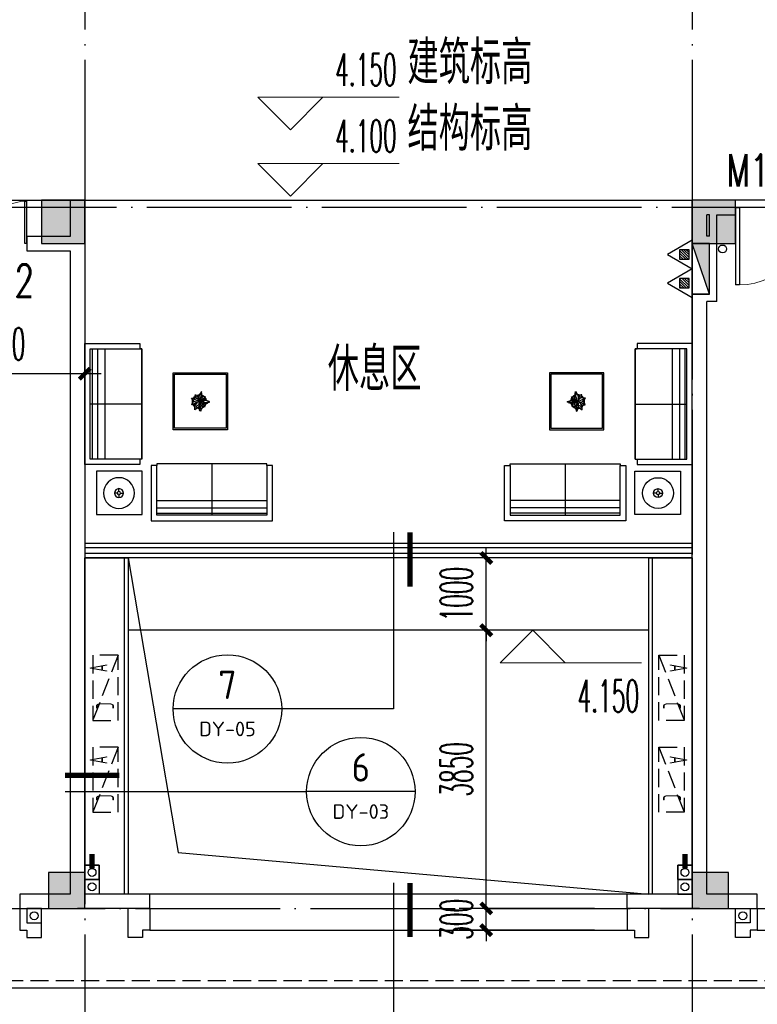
# Model space of a CAD drawing. Extents: x 1779708 to 7299578, y -1121471 to 88434.
# Tile 162 of 256: x 4481917 to 4492117, y -1062168 to -1048546. Entities that reach past the tile are written whole.
import ezdxf
from ezdxf.enums import TextEntityAlignment as Align

# ---------------------------------------------------------------- set-up
doc = ezdxf.new("R2010")
doc.units = 0
doc.header["$LTSCALE"] = 1000
doc.header["$MEASUREMENT"] = 0
doc.linetypes.add('DASH', pattern=[0.35, 0.25, -0.1])
doc.linetypes.add('DOTE', pattern=[2.42, 2, -0.2, 0.02, -0.2])
doc.layers.get('0').update_dxf_attribs({"linetype": 'CONTINUOUS'})
doc.layers.get('Defpoints').update_dxf_attribs({"linetype": 'CONTINUOUS'})
for name, color, linetype in [('11111111111111111111111111111', 50, 'DASH'), ('DIM_IDEN', 3, 'CONTINUOUS'), ('DIM_污水', 3, 'CONTINUOUS'), ('DOTE', 1, 'DOTE'), ('EQUIP_灭火器', 7, 'CONTINUOUS'), ('FUR', 9, 'CONTINUOUS'), ('P_PS_DIM', 1, 'CONTINUOUS'), ('PIPE-雨水', 4, 'CONTINUOUS'), ('PUB_DIM', 3, 'CONTINUOUS'), ('PUB_TEXT', 7, 'CONTINUOUS'), ('SPACE', 7, 'CONTINUOUS'), ('WALL', 255, 'CONTINUOUS'), ('WINDOW', 2, 'CONTINUOUS'), ('WINDOW_TEXT', 7, 'CONTINUOUS'), ('修改', 6, 'CONTINUOUS'), ('墙柱', 2, 'CONTINUOUS'), ('室外构件', 4, 'CONTINUOUS'), ('栏杆', 6, 'CONTINUOUS'), ('看线', 3, 'CONTINUOUS'), ('空调机位表示', 70, 'CONTINUOUS'), ('道路', 33, 'CONTINUOUS')]:
    doc.layers.add(name, color=color, linetype=linetype)
doc.layers.add('DIM_ELEV', color=3, linetype='CONTINUOUS', lineweight=13)
doc.styles.add('_TCH_DIM', font='SIMPLEX.shx', dxfattribs={"width": 0.7, "bigfont": 'GBCBIG.shx'})
doc.styles.add('_TCH_DIM_T3', font='SIMPLEX.shx', dxfattribs={"width": 0.494118, "bigfont": 'GBCBIG.shx'})
doc.styles.add('_TCH_SPACE', font='SIMPLEX', dxfattribs={"height": 5, "bigfont": 'GBCBIG'})
doc.styles.add('_TCH_WINDOW', font='SIMPLEX', dxfattribs={"height": 3.5, "bigfont": 'GBCBIG'})
doc.styles.get("Standard").update_dxf_attribs({"font": 'GBENOR', "bigfont": 'GBCBIG'})
doc.dimstyles.new('_TCH_ARCH&&150', dxfattribs={"dimtxt": 446.25, "dimasz": 150, "dimexe": 375, "dimexo": 450, "dimgap": 189.375, "dimtad": 1, "dimdec": 0, "dimzin": 0, "dimdsep": 46, "dimtxsty": '_TCH_DIM_T3', "dimblk": 'ARCHTICK', "dimcen": 0.09, "dimdle": 225, "dimclrt": 7, "dimazin": 2, "dimtfac": 1, "dimtdec": 0, "dimtix": 1, "dimtmove": 2, "dimatfit": 3, "dimfxl": 250, "dimtolj": 1, "dimtzin": 0, "dimarcsym": 0})

# ---------------------------------------------------------------- blocks, each defined once
blk = doc.blocks.new('A$C159220C3')
at = {"layer": 'DOTE'}
for p, q in [((42800, 149200), (42800, 7200)), ((51200, 149200), (51200, 7200)), ((86800, 18900), (7200, 18900)), ((7200, 9200), (86800, 9200))]:
    blk.add_line(p, q, dxfattribs=at)
blk = doc.blocks.new('A$C46E9187A')
at = {"layer": '空调机位表示', "linetype": 'DASH'}
blk.add_lwpolyline([(0, 0), (0, 350), (900, 350), (900, 0)], close=True, dxfattribs=at)
blk.add_lwpolyline([(0, 0), (900, 350)], dxfattribs=at)
at = {"layer": '空调机位表示', "width": 0.6}
for s, p in [('A', (118, 145)), ('C', (651, 55))]:
    blk.add_text(s, height=250, dxfattribs=at).set_placement(p)
blk = doc.blocks.new('a1')
at = {"layer": '11111111111111111111111111111'}
for p, q in [((59122, 49136), (59122, 48936)), ((59322, 49136), (59122, 49136)), ((59322, 48936), (59322, 49136)), ((59122, 48936), (59322, 48936))]:
    blk.add_line(p, q, dxfattribs=at)
blk = doc.blocks.new('$TwtSys$00000545')
h = blk.add_hatch()
h.set_pattern_fill('ANSI31', color=256, scale=200, angle=180, style=0)
h.set_pattern_definition([(225, (199409.273, 63921.482), (17.6776695, -17.6776695), [])])
h.paths.add_polyline_path([(65, 174), (-65, 174), (-65, 44), (65, 44)])
for p, q in [((0, 344), (-198, 0)), ((198, 0), (0, 344)), ((-198, 0), (198, 0))]:
    blk.add_line(p, q)
blk.add_lwpolyline([(65, 174), (-65, 174), (-65, 44), (65, 44)], close=True)
blk = doc.blocks.new('$plan$00002595')
at = {"layer": 'FUR'}
for p, q in [((2519, 1538), (995, 1538)), ((995, 1538), (995, 852)), ((995, 1512), (2519, 1512)), ((1757, 826), (1757, 1538)), ((2519, 852), (2519, 1538)), ((995, 1436), (2519, 1436)), ((450, 1232), (412, 1232)), ((473, 1255), (473, 1293)), ((496, 1232), (534, 1232)), ((995, 1334), (2519, 1334)), ((473, 1210), (473, 1171)), ((76, 762), (76, -762)), ((762, 762), (76, 762)), ((102, -762), (102, 762)), ((178, -762), (178, 762)), ((279, -762), (279, 762)), ((1955, 335), (1240, 335)), ((1240, 335), (1240, -413)), ((1955, -413), (1955, 335)), ((787, 0), (76, 0)), ((1495, 11), (1480, 9)), ((1480, 9), (1486, -6)), ((1491, 4), (1517, -7)), ((1508, 13), (1495, 11)), ((1523, 13), (1508, 13)), ((1535, 69), (1523, 82)), ((1523, 82), (1523, 66)), ((1523, 66), (1524, 28)), ((1541, 3), (1523, 13)), ((1524, 28), (1536, 7)), ((1557, 53), (1535, 69)), ((1540, 40), (1535, 55)), ((1536, 7), (1549, -8)), ((1542, 34), (1540, 40)), ((1550, 27), (1542, 34)), ((1563, 22), (1550, 27)), ((1568, 42), (1557, 53)), ((1575, 9), (1563, 22)), ((1581, 28), (1568, 42)), ((1579, -11), (1575, 9)), ((1580, 43), (1578, 34)), ((1582, 63), (1580, 43)), ((1587, 10), (1581, 28)), ((1585, 81), (1582, 63)), ((1593, 94), (1585, 81)), ((1597, 18), (1587, 2)), ((1591, -21), (1587, 10)), ((1590, -13), (1600, 3)), ((1604, 98), (1593, 94)), ((1596, 74), (1600, 51)), ((1602, 38), (1597, 18)), ((1600, 51), (1602, 38)), ((1600, 3), (1612, 21)), ((1605, 95), (1604, 98)), ((1607, 79), (1605, 95)), ((1610, 69), (1607, 79)), ((1619, 59), (1610, 69)), ((1612, 21), (1633, 30)), ((1615, 22), (1620, 32)), ((1623, 48), (1619, 59)), ((1620, 32), (1623, 48)), ((1630, 5), (1633, 14)), ((1630, -8), (1630, 5)), ((1633, 30), (1650, 33)), ((1646, 6), (1642, -14)), ((1653, 24), (1646, 6)), ((1650, 33), (1666, 36)), ((1666, 36), (1653, 24)), ((1491, -64), (1478, -80)), ((1478, -80), (1501, -79)), ((1486, -6), (1489, -14)), ((1489, -14), (1503, -31)), ((1504, -48), (1491, -64)), ((1516, -61), (1495, -75)), ((1501, -79), (1519, -84)), ((1503, -31), (1513, -34)), ((1514, -35), (1504, -48)), ((1527, -30), (1514, -35)), ((1532, -57), (1516, -61)), ((1517, -7), (1528, -11)), ((1519, -84), (1539, -81)), ((1544, -26), (1527, -30)), ((1528, -11), (1558, -26)), ((1531, -105), (1528, -129)), ((1528, -129), (1537, -126)), ((1540, -87), (1531, -105)), ((1551, -48), (1532, -57)), ((1537, -126), (1552, -123)), ((1539, -81), (1557, -75)), ((1548, -79), (1540, -87)), ((1563, -27), (1544, -26)), ((1558, -98), (1544, -105)), ((1549, -8), (1559, -24)), ((1566, -44), (1551, -48)), ((1552, -123), (1562, -110)), ((1557, -75), (1565, -64)), ((1566, -88), (1558, -98)), ((1559, -24), (1580, -35)), ((1562, -110), (1576, -97)), ((1565, -64), (1576, -55)), ((1581, -33), (1566, -44)), ((1574, -75), (1566, -88)), ((1576, -70), (1579, -50)), ((1576, -55), (1578, -51)), ((1576, -96), (1576, -70)), ((1580, -116), (1576, -96)), ((1587, -32), (1579, -11)), ((1579, -50), (1585, -30)), ((1580, -35), (1587, -32)), ((1589, -139), (1580, -116)), ((1585, -30), (1605, -48)), ((1585, -32), (1596, -66)), ((1587, -34), (1591, -21)), ((1589, -32), (1598, -21)), ((1589, -35), (1589, -32)), ((1605, -33), (1589, -35)), ((1591, -35), (1618, -36)), ((1596, -66), (1607, -95)), ((1598, -21), (1612, -13)), ((1619, -50), (1602, -46)), ((1616, -27), (1605, -33)), ((1605, -48), (1622, -77)), ((1608, -113), (1605, -135)), ((1605, -135), (1608, -145)), ((1607, -95), (1608, -113)), ((1630, -64), (1611, -59)), ((1612, -13), (1625, -15)), ((1631, -27), (1616, -27)), ((1618, -36), (1640, -35)), ((1634, -51), (1619, -50)), ((1625, -115), (1619, -144)), ((1622, -77), (1625, -115)), ((1637, -100), (1623, -92)), ((1625, -15), (1630, -8)), ((1642, -71), (1630, -64)), ((1642, -14), (1631, -27)), ((1669, -51), (1634, -51)), ((1650, -101), (1637, -100)), ((1640, -13), (1656, -9)), ((1640, -35), (1650, -26)), ((1640, -52), (1653, -60)), ((1649, -82), (1642, -71)), ((1654, -88), (1649, -82)), ((1650, -26), (1659, -24)), ((1668, -101), (1650, -101)), ((1653, -60), (1666, -76)), ((1656, -9), (1679, -6)), ((1659, -24), (1684, -22)), ((1666, -76), (1667, -90)), ((1667, -90), (1668, -101)), ((1693, -42), (1669, -51)), ((1679, -6), (1698, -12)), ((1684, -22), (1699, -29)), ((1718, -34), (1693, -42)), ((1698, -12), (1707, -24)), ((1707, -24), (1719, -27)), ((1730, -28), (1718, -34)), ((1719, -27), (1730, -28)), ((1600, -152), (1589, -139)), ((1615, -171), (1600, -152)), ((1619, -144), (1615, -171)), ((1240, -413), (1955, -413)), ((76, -762), (762, -762))]:
    blk.add_line(p, q, dxfattribs=at)
for points in [[(792, 930), (164, 930), (164, 1530), (792, 1530)], [(2519, 852), (2519, 826), (995, 826), (995, 852), (919, 852), (919, 1614), (2596, 1614), (2596, 852)], [(787, 762), (762, 762), (762, 838), (0, 838), (0, -838), (762, -838), (762, -762), (787, -762)], [(787, 762), (787, 762), (787, -762), (762, -762), (787, -762)], [(1975, -433), (1975, 355), (1220, 355), (1220, -433)]]:
    blk.add_lwpolyline(points, close=True, dxfattribs=at)
for radius in [213, 61, 22.9]:
    blk.add_circle((473, 1232), radius, dxfattribs=at)
for radius, start, end in [(96, 130.6606, 151.3393), (88, 135.0835, 147.5023), (96, 92.503, 110.4563), (88, 93.2699, 107.4002), (96, 44.8021, 69.1804), (88, 48.4756, 65.3347), (88, 17.9864, 40.5771), (96, 17.123, 40.9816), (96, 169.7038, 196.1281), (88, 174.1886, 192.4028), (96, 208.3455, 234.4541), (88, 213.3868, 232.0756), (96, 248.5862, 269.7442), (88, 250.6559, 267.5058), (96, 292.9768, 315.8473), (88, 296.2761, 311.1349), (88, 332.6899, 349.5345), (96, 326.9563, 352.295)]:
    blk.add_arc((1586, -34), radius, start, end, dxfattribs=at)
blk = doc.blocks.new('_ArchTick')
at = {"color": 0, "linetype": 'ByBlock', "const_width": 0.4}
blk.add_lwpolyline([(-0.5, -0.5), (0.5, 0.5)], dxfattribs=at)
blk = doc.blocks.new('*D5157')
at = {"layer": 'Defpoints', "color": 0, "transparency": 16777216}
for p in [(4488369, -1060843), (4490317, -1060843), (4490317, -1061143)]:
    blk.add_point(p, dxfattribs=at)
at = {"layer": 'PUB_DIM', "color": 0, "lineweight": -2, "transparency": 16777216}
for p, q in [((4488369, -1060843), (4488369, -1060693)), ((4489867, -1060843), (4487994, -1060843)), ((4488369, -1061143), (4488369, -1060843)), ((4489867, -1061143), (4487994, -1061143)), ((4488369, -1061143), (4488369, -1061293))]:
    blk.add_line(p, q, dxfattribs=at)
at = {"layer": 'PUB_DIM', "color": 0, "lineweight": -2, "transparency": 16777216, "xscale": 150, "yscale": 150, "zscale": 150}
for p, rotation in [((4488369, -1060843), 270), ((4488369, -1061143), 90)]:
    blk.add_blockref('_ArchTick', p, dxfattribs=dict(at, rotation=rotation))
at = {"layer": 'PUB_DIM', "color": 7, "transparency": 16777216, "insert": (4487956, -1060993), "char_height": 446.2, "attachment_point": 5, "rotation": 90, "style": '_TCH_DIM_T3'}
blk.add_mtext('\\A1;300', dxfattribs=at)
blk = doc.blocks.new('*D5158')
at = {"layer": 'Defpoints', "color": 0, "transparency": 16777216}
for p in [(4488369, -1056993), (4490317, -1056993), (4490317, -1060843)]:
    blk.add_point(p, dxfattribs=at)
at = {"layer": 'PUB_DIM', "color": 0, "lineweight": -2, "transparency": 16777216}
for p, q in [((4488369, -1061068), (4488369, -1056768)), ((4489867, -1056993), (4487994, -1056993)), ((4489867, -1060843), (4487994, -1060843))]:
    blk.add_line(p, q, dxfattribs=at)
at = {"layer": 'PUB_DIM', "color": 0, "lineweight": -2, "transparency": 16777216, "xscale": 150, "yscale": 150, "zscale": 150}
for p, rotation in [((4488369, -1056993), 90), ((4488369, -1060843), 270)]:
    blk.add_blockref('_ArchTick', p, dxfattribs=dict(at, rotation=rotation))
at = {"layer": 'PUB_DIM', "color": 7, "transparency": 16777216, "insert": (4487956, -1058918), "char_height": 446.2, "attachment_point": 5, "rotation": 90, "style": '_TCH_DIM_T3'}
blk.add_mtext('\\A1;3850', dxfattribs=at)
blk = doc.blocks.new('*D5159')
at = {"layer": 'Defpoints', "color": 0, "transparency": 16777216}
for p in [(4488369, -1055993), (4490317, -1055993), (4490317, -1056993)]:
    blk.add_point(p, dxfattribs=at)
at = {"layer": 'PUB_DIM', "color": 0, "lineweight": -2, "transparency": 16777216}
for p, q in [((4488369, -1055993), (4488369, -1055843)), ((4489867, -1055993), (4487994, -1055993)), ((4488369, -1056993), (4488369, -1055993)), ((4489867, -1056993), (4487994, -1056993)), ((4488369, -1056993), (4488369, -1057143))]:
    blk.add_line(p, q, dxfattribs=at)
at = {"layer": 'PUB_DIM', "color": 0, "lineweight": -2, "transparency": 16777216, "xscale": 150, "yscale": 150, "zscale": 150}
for p, rotation in [((4488369, -1055993), 270), ((4488369, -1056993), 90)]:
    blk.add_blockref('_ArchTick', p, dxfattribs=dict(at, rotation=rotation))
at = {"layer": 'PUB_DIM', "color": 7, "transparency": 16777216, "insert": (4487956, -1056493), "char_height": 446.2, "attachment_point": 5, "rotation": 90, "style": '_TCH_DIM_T3'}
blk.add_mtext('\\A1;1000', dxfattribs=at)
blk = doc.blocks.new('$DorLib2D$00000001')
for p, q in [((0.45, 0.975), (0.5, 0.975)), ((0.45, 0), (0.45, 0.975)), ((0.5, 0), (0.5, 0.975)), ((0.5, 0), (0.45, 0))]:
    blk.add_line(p, q)
at = {"lineweight": 13}
blk.add_arc((0.475, 0), 0.975, 91.4693, 180, dxfattribs=at)
blk = doc.blocks.new('$DorLib2D$00000002')
for p, q in [((-0.5, 0), (-0.5, 0.4875)), ((-0.475, 0.4875), (-0.5, 0.4875)), ((-0.475, 0), (-0.475, 0.4875)), ((0.475, 0), (0.475, 0.4875)), ((0.475, 0.4875), (0.5, 0.4875)), ((0.5, 0), (0.5, 0.4875)), ((-0.5, 0), (-0.475, 0)), ((0.5, 0), (0.475, 0))]:
    blk.add_line(p, q)
at = {"lineweight": 13}
for centre, start, end in [((-0.4875, 0), 0, 88.53072), ((0.4875, 0), 91.46928, 180)]:
    blk.add_arc(centre, 0.4875, start, end, dxfattribs=at)
blk = doc.blocks.new('*D6619')
at = {"layer": 'Defpoints', "color": 0, "transparency": 16777216}
for p in [(4480417, -1051743), (4482817, -1051743), (4482817, -1053443)]:
    blk.add_point(p, dxfattribs=at)
at = {"layer": 'PUB_DIM', "color": 0, "lineweight": -2, "transparency": 16777216}
for p, q in [((4480417, -1052193), (4480417, -1053818)), ((4482817, -1052193), (4482817, -1053818)), ((4480192, -1053443), (4483042, -1053443))]:
    blk.add_line(p, q, dxfattribs=at)
at = {"layer": 'PUB_DIM', "color": 0, "lineweight": -2, "transparency": 16777216, "xscale": 150, "yscale": 150, "zscale": 150, "rotation": 180}
blk.add_blockref('_ArchTick', (4480417, -1053443), dxfattribs=at)
at = {"layer": 'PUB_DIM', "color": 0, "lineweight": -2, "transparency": 16777216, "xscale": 150, "yscale": 150, "zscale": 150}
blk.add_blockref('_ArchTick', (4482817, -1053443), dxfattribs=at)
at = {"layer": 'PUB_DIM', "color": 7, "transparency": 16777216, "insert": (4481617, -1053031), "char_height": 446.2, "attachment_point": 5, "style": '_TCH_DIM_T3'}
blk.add_mtext('\\A1;2400', dxfattribs=at)

msp = doc.modelspace()

# ---------------------------------------------------------------- hatches: boundary and pattern name
at = {"layer": '墙柱'}
h = msp.add_hatch(color=256, dxfattribs=at)
h.paths.add_polyline_path([(4476347.1, -937943.3), (4476347.1, -938243.3), (4475447.1, -938243.3), (4475447.1, -937943.3)])
h.paths.add_polyline_path([(4474277.1, -935643.3), (4474877.1, -935643.3), (4474877.1, -936043.3), (4474277.1, -936043.3)])
h.paths.add_polyline_path([(4524317.1, -1005043.3), (4524917.1, -1005043.3), (4524917.1, -1005643.3), (4524317.1, -1005643.3)])
h.paths.add_polyline_path([(4516217.1, -1005043.3), (4516817.1, -1005043.3), (4516817.1, -1005643.3), (4516217.1, -1005643.3)])
h.paths.add_polyline_path([(4524317.1, -995843.3), (4524917.1, -995843.3), (4524917.1, -996443.3), (4524317.1, -996443.3)])
h.paths.add_polyline_path([(4516217.1, -995843.3), (4516817.1, -995843.3), (4516817.1, -996443.3), (4516217.1, -996443.3)])
h.paths.add_polyline_path([(4524317.1, -987243.3), (4524917.1, -987243.3), (4524917.1, -987843.3), (4524317.1, -987843.3)])
h.paths.add_polyline_path([(4516217.1, -987243.3), (4516817.1, -987243.3), (4516817.1, -987843.3), (4516217.1, -987843.3)])
h.paths.add_polyline_path([(4524317.1, -978043.3), (4524917.1, -978043.3), (4524917.1, -978643.3), (4524317.1, -978643.3)])
h.paths.add_polyline_path([(4516217.1, -978043.3), (4516817.1, -978043.3), (4516817.1, -978643.3), (4516217.1, -978643.3)])
h.paths.add_polyline_path([(4449717.1, -973843.3), (4450217.1, -973843.3), (4450217.1, -973343.3), (4449717.1, -973343.3)])
h.paths.add_polyline_path([(4449717.1, -967593.3), (4450217.1, -967593.3), (4450217.1, -967093.3), (4449717.1, -967093.3)])
h.paths.add_polyline_path([(4449717.1, -961043.3), (4450217.1, -961043.3), (4450217.1, -960543.3), (4449717.1, -960543.3)])
h.paths.add_polyline_path([(4524117.1, -932143.3), (4524817.1, -932143.3), (4524817.1, -932643.3), (4524117.1, -932643.3)])
h.paths.add_polyline_path([(4474067.1, -964543.3), (4474767.1, -964543.3), (4474767.1, -964043.3), (4474067.1, -964043.3)])
h.paths.add_polyline_path([(4516067.1, -932143.3), (4516767.1, -932143.3), (4516767.1, -932643.3), (4516067.1, -932643.3)])
h.paths.add_polyline_path([(4474067.1, -932143.3), (4474767.1, -932143.3), (4474767.1, -932643.3), (4474067.1, -932643.3)])
h.paths.add_polyline_path([(4449717.1, -955193.3), (4450217.1, -955193.3), (4450217.1, -954693.3), (4449717.1, -954693.3)])
h.paths.add_polyline_path([(4503717.1, -922843.3), (4504217.1, -922843.3), (4504217.1, -923343.3), (4503717.1, -923343.3)])
h.paths.add_polyline_path([(4465817.1, -973843.3), (4466317.1, -973843.3), (4466317.1, -973343.3), (4465817.1, -973343.3)])
h.paths.add_polyline_path([(4474117.1, -973843.3), (4474717.1, -973843.3), (4474717.1, -973343.3), (4474117.1, -973343.3)])
h.paths.add_polyline_path([(4491217.1, -964643.3), (4491817.1, -964643.3), (4491817.1, -964043.3), (4491217.1, -964043.3)])
h.paths.add_polyline_path([(4507717.1, -955843.3), (4508317.1, -955843.3), (4508317.1, -955243.3), (4507717.1, -955243.3)])
h.paths.add_polyline_path([(4462217.1, -967693.3), (4462717.1, -967693.3), (4462717.1, -966993.3), (4462217.1, -966993.3)])
h.paths.add_polyline_path([(4515917.1, -959943.3), (4516417.1, -959943.3), (4516417.1, -959443.3), (4515917.1, -959443.3)])
h.paths.add_polyline_path([(4465717.1, -935643.3), (4466317.1, -935643.3), (4466317.1, -936143.3), (4465717.1, -936143.3)])
h.paths.add_polyline_path([(4469917.1, -942243.3), (4470417.1, -942243.3), (4470417.1, -942743.3), (4469917.1, -942743.3)])
h.paths.add_polyline_path([(4469917.1, -948843.3), (4470417.1, -948843.3), (4470417.1, -949343.3), (4469917.1, -949343.3)])
h.paths.add_polyline_path([(4462217.1, -954593.3), (4462717.1, -954593.3), (4462717.1, -955293.3), (4462217.1, -955293.3)])
h.paths.add_polyline_path([(4469917.1, -961043.3), (4470417.1, -961043.3), (4470417.1, -960543.3), (4469917.1, -960543.3)])
h.paths.add_polyline_path([(4462217.1, -973843.3), (4462717.1, -973843.3), (4462717.1, -973343.3), (4462217.1, -973343.3)])
h.paths.add_polyline_path([(4504117.1, -947343.3), (4503617.1, -947343.3), (4503617.1, -947843.3), (4504117.1, -947843.3)])
h.paths.add_polyline_path([(4524117.1, -964543.3), (4524817.1, -964543.3), (4524817.1, -964043.3), (4524117.1, -964043.3)])
h.paths.add_polyline_path([(4457617.1, -935643.3), (4458117.1, -935643.3), (4458117.1, -936143.3), (4457617.1, -936143.3)])
h.paths.add_polyline_path([(4516067.1, -947243.3), (4516767.1, -947243.3), (4516767.1, -947843.3), (4516067.1, -947843.3)])
h.paths.add_polyline_path([(4524117.1, -947843.3), (4524817.1, -947843.3), (4524817.1, -947243.3), (4524117.1, -947243.3)])
h.paths.add_polyline_path([(4507717.1, -947843.3), (4508317.1, -947843.3), (4508317.1, -947243.3), (4507717.1, -947243.3)])
h.paths.add_polyline_path([(4515917.1, -955743.3), (4516417.1, -955743.3), (4516417.1, -955243.3), (4515917.1, -955243.3)])
h.paths.add_polyline_path([(4503617.1, -955743.3), (4504117.1, -955743.3), (4504117.1, -955243.3), (4503617.1, -955243.3)])
h.paths.add_polyline_path([(4499367.1, -935643.3), (4499867.1, -935643.3), (4499867.1, -936143.3), (4499367.1, -936143.3)])
h.paths.add_polyline_path([(4495417.1, -973843.3), (4495917.1, -973843.3), (4495917.1, -973343.3), (4495417.1, -973343.3)])
h.paths.add_polyline_path([(4491717.1, -961043.3), (4491217.1, -961043.3), (4491217.1, -960543.3), (4491717.1, -960543.3)])
h.paths.add_polyline_path([(4491717.1, -973843.3), (4491217.1, -973843.3), (4491217.1, -973343.3), (4491717.1, -973343.3)])
h.paths.add_polyline_path([(4474117.1, -961043.3), (4474617.1, -961043.3), (4474617.1, -960543.3), (4474117.1, -960543.3)])
h.paths.add_polyline_path([(4469917.1, -954693.3), (4470417.1, -954693.3), (4470417.1, -955193.3), (4469917.1, -955193.3)])
h.paths.add_polyline_path([(4462217.1, -960343.3), (4462717.1, -960343.3), (4462717.1, -961043.3), (4462217.1, -961043.3)])
h.paths.add_polyline_path([(4465717.1, -948843.3), (4466317.1, -948843.3), (4466317.1, -949343.3), (4465717.1, -949343.3)])
h.paths.add_polyline_path([(4457317.1, -948843.3), (4457917.1, -948843.3), (4457917.1, -949343.3), (4457317.1, -949343.3)])
h.paths.add_polyline_path([(4449717.1, -948843.3), (4450217.1, -948843.3), (4450217.1, -949343.3), (4449717.1, -949343.3)])
h.paths.add_polyline_path([(4465717.1, -942143.3), (4466317.1, -942143.3), (4466317.1, -942743.3), (4465717.1, -942743.3)])
h.paths.add_polyline_path([(4457617.1, -942143.3), (4458117.1, -942143.3), (4458117.1, -942743.3), (4457617.1, -942743.3)])
h.paths.add_polyline_path([(4524117.1, -961343.3), (4524817.1, -961343.3), (4524817.1, -960843.3), (4524117.1, -960843.3)])
h.paths.add_polyline_path([(4524317.1, -973843.3), (4524817.1, -973843.3), (4524817.1, -973343.3), (4524317.1, -973343.3)])
h.paths.add_polyline_path([(4516067.1, -964743.3), (4516767.1, -964743.3), (4516767.1, -964043.3), (4516067.1, -964043.3)])
h.paths.add_polyline_path([(4516017.1, -973843.3), (4516817.1, -973843.3), (4516817.1, -973343.3), (4516017.1, -973343.3)])
h.paths.add_polyline_path([(4507667.1, -964743.3), (4508367.1, -964743.3), (4508367.1, -964043.3), (4507667.1, -964043.3)])
h.paths.add_polyline_path([(4507717.1, -973843.3), (4508317.1, -973843.3), (4508317.1, -973343.3), (4507717.1, -973343.3)])
h.paths.add_polyline_path([(4499367.1, -961043.3), (4499867.1, -961043.3), (4499867.1, -960543.3), (4499367.1, -960543.3)])
h.paths.add_polyline_path([(4499267.1, -964543.3), (4499967.1, -964543.3), (4499967.1, -964043.3), (4499267.1, -964043.3)])
h.paths.add_polyline_path([(4499367.1, -973843.3), (4499867.1, -973843.3), (4499867.1, -973343.3), (4499367.1, -973343.3)])
h.paths.add_polyline_path([(4482317.1, -961043.3), (4482817.1, -961043.3), (4482817.1, -960543.3), (4482317.1, -960543.3)])
h.paths.add_polyline_path([(4482217.1, -964643.3), (4482817.1, -964643.3), (4482817.1, -964043.3), (4482217.1, -964043.3)])
h.paths.add_polyline_path([(4465717.1, -964643.3), (4466317.1, -964643.3), (4466317.1, -964043.3), (4465717.1, -964043.3)])
h.paths.add_polyline_path([(4482317.1, -973843.3), (4482817.1, -973843.3), (4482817.1, -973343.3), (4482317.1, -973343.3)])
h.paths.add_polyline_path([(4516067.1, -935643.3), (4516767.1, -935643.3), (4516767.1, -936243.3), (4516067.1, -936243.3)])
h.paths.add_polyline_path([(4524117.1, -922843.3), (4524817.1, -922843.3), (4524817.1, -923343.3), (4524117.1, -923343.3)])
h.paths.add_polyline_path([(4516117.1, -922843.3), (4516717.1, -922843.3), (4516717.1, -923343.3), (4516117.1, -923343.3)])
h.paths.add_polyline_path([(4507717.1, -935643.3), (4508317.1, -935643.3), (4508317.1, -936243.3), (4507717.1, -936243.3)])
h.paths.add_polyline_path([(4507667.1, -932143.3), (4508367.1, -932143.3), (4508367.1, -932643.3), (4507667.1, -932643.3)])
h.paths.add_polyline_path([(4507767.1, -922843.3), (4508267.1, -922843.3), (4508267.1, -923343.3), (4507767.1, -923343.3)])
h.paths.add_polyline_path([(4499317.1, -932043.3), (4499917.1, -932043.3), (4499917.1, -932643.3), (4499317.1, -932643.3)])
h.paths.add_polyline_path([(4499317.1, -922843.3), (4499917.1, -922843.3), (4499917.1, -923343.3), (4499317.1, -923343.3)])
h.paths.add_polyline_path([(4491217.1, -935643.3), (4491717.1, -935643.3), (4491717.1, -936143.3), (4491217.1, -936143.3)])
h.paths.add_polyline_path([(4491217.1, -932043.3), (4491817.1, -932043.3), (4491817.1, -932643.3), (4491217.1, -932643.3)])
h.paths.add_polyline_path([(4482317.1, -935643.3), (4482817.1, -935643.3), (4482817.1, -936143.3), (4482317.1, -936143.3)])
h.paths.add_polyline_path([(4482217.1, -932043.3), (4482817.1, -932043.3), (4482817.1, -932643.3), (4482217.1, -932643.3)])
h.paths.add_polyline_path([(4449217.1, -935343.3), (4449917.1, -935343.3), (4449917.1, -935843.3), (4449217.1, -935843.3)])
h.paths.add_polyline_path([(4449217.1, -932143.3), (4449917.1, -932143.3), (4449917.1, -932643.3), (4449217.1, -932643.3)])
h.paths.add_polyline_path([(4457267.1, -932143.3), (4457967.1, -932143.3), (4457967.1, -932643.3), (4457267.1, -932643.3)])
h.paths.add_polyline_path([(4465717.1, -932043.3), (4466317.1, -932043.3), (4466317.1, -932643.3), (4465717.1, -932643.3)])
h.paths.add_polyline_path([(4491217.1, -922843.3), (4491717.1, -922843.3), (4491717.1, -923343.3), (4491217.1, -923343.3)])
h.paths.add_polyline_path([(4482317.1, -922843.3), (4482817.1, -922843.3), (4482817.1, -923343.3), (4482317.1, -923343.3)])
h.paths.add_polyline_path([(4474117.1, -922843.3), (4474717.1, -922843.3), (4474717.1, -923343.3), (4474117.1, -923343.3)])
h.paths.add_polyline_path([(4465717.1, -922843.3), (4466317.1, -922843.3), (4466317.1, -923343.3), (4465717.1, -923343.3)])
h.paths.add_polyline_path([(4457267.1, -922843.3), (4457967.1, -922843.3), (4457967.1, -923343.3), (4457267.1, -923343.3)])
h.paths.add_polyline_path([(4449217.1, -922843.3), (4449717.1, -922843.3), (4449717.1, -923343.3), (4449217.1, -923343.3)])
h.paths.add_polyline_path([(4524117.1, -935643.3), (4524817.1, -935643.3), (4524817.1, -936243.3), (4524117.1, -936243.3)])
h.paths.add_polyline_path([(4449717.1, -1009843.3), (4450217.1, -1009843.3), (4450217.1, -1010343.3), (4449717.1, -1010343.3)])
h.paths.add_polyline_path([(4449717.1, -1016093.3), (4450217.1, -1016093.3), (4450217.1, -1016593.3), (4449717.1, -1016593.3)])
h.paths.add_polyline_path([(4449717.1, -1022643.3), (4450217.1, -1022643.3), (4450217.1, -1023143.3), (4449717.1, -1023143.3)])
h.paths.add_polyline_path([(4524117.1, -1051543.3), (4524817.1, -1051543.3), (4524817.1, -1051043.3), (4524117.1, -1051043.3)])
h.paths.add_polyline_path([(4474067.1, -1019143.3), (4474767.1, -1019143.3), (4474767.1, -1019643.3), (4474067.1, -1019643.3)])
h.paths.add_polyline_path([(4516067.1, -1051543.3), (4516767.1, -1051543.3), (4516767.1, -1051043.3), (4516067.1, -1051043.3)])
h.paths.add_polyline_path([(4474067.1, -1051543.3), (4474767.1, -1051543.3), (4474767.1, -1051043.3), (4474067.1, -1051043.3)])
h.paths.add_polyline_path([(4449717.1, -1028493.3), (4450217.1, -1028493.3), (4450217.1, -1028993.3), (4449717.1, -1028993.3)])
h.paths.add_polyline_path([(4476347.1, -1045743.3), (4476347.1, -1045443.3), (4475447.1, -1045443.3), (4475447.1, -1045743.3)])
h.paths.add_polyline_path([(4503717.1, -1060843.3), (4504217.1, -1060843.3), (4504217.1, -1060343.3), (4503717.1, -1060343.3)])
h.paths.add_polyline_path([(4465817.1, -1009843.3), (4466317.1, -1009843.3), (4466317.1, -1010343.3), (4465817.1, -1010343.3)])
h.paths.add_polyline_path([(4474117.1, -1009843.3), (4474717.1, -1009843.3), (4474717.1, -1010343.3), (4474117.1, -1010343.3)])
h.paths.add_polyline_path([(4491217.1, -1019043.3), (4491817.1, -1019043.3), (4491817.1, -1019643.3), (4491217.1, -1019643.3)])
h.paths.add_polyline_path([(4507717.1, -1027843.3), (4508317.1, -1027843.3), (4508317.1, -1028443.3), (4507717.1, -1028443.3)])
h.paths.add_polyline_path([(4462217.1, -1015993.3), (4462717.1, -1015993.3), (4462717.1, -1016693.3), (4462217.1, -1016693.3)])
h.paths.add_polyline_path([(4515917.1, -1023743.3), (4516417.1, -1023743.3), (4516417.1, -1024243.3), (4515917.1, -1024243.3)])
h.paths.add_polyline_path([(4465717.1, -1048043.3), (4466317.1, -1048043.3), (4466317.1, -1047543.3), (4465717.1, -1047543.3)])
h.paths.add_polyline_path([(4469917.1, -1041443.3), (4470417.1, -1041443.3), (4470417.1, -1040943.3), (4469917.1, -1040943.3)])
h.paths.add_polyline_path([(4469917.1, -1034843.3), (4470417.1, -1034843.3), (4470417.1, -1034343.3), (4469917.1, -1034343.3)])
h.paths.add_polyline_path([(4462217.1, -1029093.3), (4462717.1, -1029093.3), (4462717.1, -1028393.3), (4462217.1, -1028393.3)])
h.paths.add_polyline_path([(4469917.1, -1022643.3), (4470417.1, -1022643.3), (4470417.1, -1023143.3), (4469917.1, -1023143.3)])
h.paths.add_polyline_path([(4462217.1, -1009843.3), (4462717.1, -1009843.3), (4462717.1, -1010343.3), (4462217.1, -1010343.3)])
h.paths.add_polyline_path([(4504117.1, -1036343.3), (4503617.1, -1036343.3), (4503617.1, -1035843.3), (4504117.1, -1035843.3)])
h.paths.add_polyline_path([(4524117.1, -1019143.3), (4524817.1, -1019143.3), (4524817.1, -1019643.3), (4524117.1, -1019643.3)])
h.paths.add_polyline_path([(4457617.1, -1048043.3), (4458117.1, -1048043.3), (4458117.1, -1047543.3), (4457617.1, -1047543.3)])
h.paths.add_polyline_path([(4516067.1, -1036443.3), (4516767.1, -1036443.3), (4516767.1, -1035843.3), (4516067.1, -1035843.3)])
h.paths.add_polyline_path([(4524117.1, -1035843.3), (4524817.1, -1035843.3), (4524817.1, -1036443.3), (4524117.1, -1036443.3)])
h.paths.add_polyline_path([(4507717.1, -1035843.3), (4508317.1, -1035843.3), (4508317.1, -1036443.3), (4507717.1, -1036443.3)])
h.paths.add_polyline_path([(4515917.1, -1027943.3), (4516417.1, -1027943.3), (4516417.1, -1028443.3), (4515917.1, -1028443.3)])
h.paths.add_polyline_path([(4503617.1, -1027943.3), (4504117.1, -1027943.3), (4504117.1, -1028443.3), (4503617.1, -1028443.3)])
h.paths.add_polyline_path([(4499367.1, -1048043.3), (4499867.1, -1048043.3), (4499867.1, -1047543.3), (4499367.1, -1047543.3)])
h.paths.add_polyline_path([(4495417.1, -1009843.3), (4495917.1, -1009843.3), (4495917.1, -1010343.3), (4495417.1, -1010343.3)])
h.paths.add_polyline_path([(4491717.1, -1022643.3), (4491217.1, -1022643.3), (4491217.1, -1023143.3), (4491717.1, -1023143.3)])
h.paths.add_polyline_path([(4491717.1, -1009843.3), (4491217.1, -1009843.3), (4491217.1, -1010343.3), (4491717.1, -1010343.3)])
h.paths.add_polyline_path([(4474117.1, -1022643.3), (4474617.1, -1022643.3), (4474617.1, -1023143.3), (4474117.1, -1023143.3)])
h.paths.add_polyline_path([(4469917.1, -1028993.3), (4470417.1, -1028993.3), (4470417.1, -1028493.3), (4469917.1, -1028493.3)])
h.paths.add_polyline_path([(4462217.1, -1023343.3), (4462717.1, -1023343.3), (4462717.1, -1022643.3), (4462217.1, -1022643.3)])
h.paths.add_polyline_path([(4465717.1, -1034843.3), (4466317.1, -1034843.3), (4466317.1, -1034343.3), (4465717.1, -1034343.3)])
h.paths.add_polyline_path([(4457317.1, -1034843.3), (4457917.1, -1034843.3), (4457917.1, -1034343.3), (4457317.1, -1034343.3)])
h.paths.add_polyline_path([(4449717.1, -1034843.3), (4450217.1, -1034843.3), (4450217.1, -1034343.3), (4449717.1, -1034343.3)])
h.paths.add_polyline_path([(4465717.1, -1041543.3), (4466317.1, -1041543.3), (4466317.1, -1040943.3), (4465717.1, -1040943.3)])
h.paths.add_polyline_path([(4457617.1, -1041543.3), (4458117.1, -1041543.3), (4458117.1, -1040943.3), (4457617.1, -1040943.3)])
h.paths.add_polyline_path([(4524117.1, -1022343.3), (4524817.1, -1022343.3), (4524817.1, -1022843.3), (4524117.1, -1022843.3)])
h.paths.add_polyline_path([(4524317.1, -1009843.3), (4524817.1, -1009843.3), (4524817.1, -1010343.3), (4524317.1, -1010343.3)])
h.paths.add_polyline_path([(4516067.1, -1018943.3), (4516767.1, -1018943.3), (4516767.1, -1019643.3), (4516067.1, -1019643.3)])
h.paths.add_polyline_path([(4516017.1, -1009843.3), (4516817.1, -1009843.3), (4516817.1, -1010343.3), (4516017.1, -1010343.3)])
h.paths.add_polyline_path([(4507667.1, -1018943.3), (4508367.1, -1018943.3), (4508367.1, -1019643.3), (4507667.1, -1019643.3)])
h.paths.add_polyline_path([(4507717.1, -1009843.3), (4508317.1, -1009843.3), (4508317.1, -1010343.3), (4507717.1, -1010343.3)])
h.paths.add_polyline_path([(4499367.1, -1022643.3), (4499867.1, -1022643.3), (4499867.1, -1023143.3), (4499367.1, -1023143.3)])
h.paths.add_polyline_path([(4499267.1, -1019143.3), (4499967.1, -1019143.3), (4499967.1, -1019643.3), (4499267.1, -1019643.3)])
h.paths.add_polyline_path([(4499367.1, -1009843.3), (4499867.1, -1009843.3), (4499867.1, -1010343.3), (4499367.1, -1010343.3)])
h.paths.add_polyline_path([(4482317.1, -1022643.3), (4482817.1, -1022643.3), (4482817.1, -1023143.3), (4482317.1, -1023143.3)])
h.paths.add_polyline_path([(4482217.1, -1019043.3), (4482817.1, -1019043.3), (4482817.1, -1019643.3), (4482217.1, -1019643.3)])
h.paths.add_polyline_path([(4465717.1, -1019043.3), (4466317.1, -1019043.3), (4466317.1, -1019643.3), (4465717.1, -1019643.3)])
h.paths.add_polyline_path([(4482317.1, -1009843.3), (4482817.1, -1009843.3), (4482817.1, -1010343.3), (4482317.1, -1010343.3)])
h.paths.add_polyline_path([(4516067.1, -1048043.3), (4516767.1, -1048043.3), (4516767.1, -1047443.3), (4516067.1, -1047443.3)])
h.paths.add_polyline_path([(4524117.1, -1060843.3), (4524817.1, -1060843.3), (4524817.1, -1060343.3), (4524117.1, -1060343.3)])
h.paths.add_polyline_path([(4516117.1, -1060843.3), (4516717.1, -1060843.3), (4516717.1, -1060343.3), (4516117.1, -1060343.3)])
h.paths.add_polyline_path([(4507717.1, -1048043.3), (4508317.1, -1048043.3), (4508317.1, -1047443.3), (4507717.1, -1047443.3)])
h.paths.add_polyline_path([(4507667.1, -1051543.3), (4508367.1, -1051543.3), (4508367.1, -1051043.3), (4507667.1, -1051043.3)])
h.paths.add_polyline_path([(4507767.1, -1060843.3), (4508267.1, -1060843.3), (4508267.1, -1060343.3), (4507767.1, -1060343.3)])
h.paths.add_polyline_path([(4499317.1, -1051643.3), (4499917.1, -1051643.3), (4499917.1, -1051043.3), (4499317.1, -1051043.3)])
h.paths.add_polyline_path([(4499317.1, -1060843.3), (4499917.1, -1060843.3), (4499917.1, -1060343.3), (4499317.1, -1060343.3)])
h.paths.add_polyline_path([(4491217.1, -1048043.3), (4491717.1, -1048043.3), (4491717.1, -1047543.3), (4491217.1, -1047543.3)])
h.paths.add_polyline_path([(4491217.1, -1051643.3), (4491817.1, -1051643.3), (4491817.1, -1051043.3), (4491217.1, -1051043.3)])
h.paths.add_polyline_path([(4482317.1, -1048043.3), (4482817.1, -1048043.3), (4482817.1, -1047543.3), (4482317.1, -1047543.3)])
h.paths.add_polyline_path([(4474277.1, -1048043.3), (4474877.1, -1048043.3), (4474877.1, -1047643.3), (4474277.1, -1047643.3)])
h.paths.add_polyline_path([(4482217.1, -1051643.3), (4482817.1, -1051643.3), (4482817.1, -1051043.3), (4482217.1, -1051043.3)])
h.paths.add_polyline_path([(4449217.1, -1048343.3), (4449917.1, -1048343.3), (4449917.1, -1047843.3), (4449217.1, -1047843.3)])
h.paths.add_polyline_path([(4449217.1, -1051543.3), (4449917.1, -1051543.3), (4449917.1, -1051043.3), (4449217.1, -1051043.3)])
h.paths.add_polyline_path([(4457267.1, -1051543.3), (4457967.1, -1051543.3), (4457967.1, -1051043.3), (4457267.1, -1051043.3)])
h.paths.add_polyline_path([(4465717.1, -1051643.3), (4466317.1, -1051643.3), (4466317.1, -1051043.3), (4465717.1, -1051043.3)])
h.paths.add_polyline_path([(4491217.1, -1060843.3), (4491717.1, -1060843.3), (4491717.1, -1060343.3), (4491217.1, -1060343.3)])
h.paths.add_polyline_path([(4482317.1, -1060843.3), (4482817.1, -1060843.3), (4482817.1, -1060343.3), (4482317.1, -1060343.3)])
h.paths.add_polyline_path([(4474117.1, -1060843.3), (4474717.1, -1060843.3), (4474717.1, -1060343.3), (4474117.1, -1060343.3)])
h.paths.add_polyline_path([(4465717.1, -1060843.3), (4466317.1, -1060843.3), (4466317.1, -1060343.3), (4465717.1, -1060343.3)])
h.paths.add_polyline_path([(4457267.1, -1060843.3), (4457967.1, -1060843.3), (4457967.1, -1060343.3), (4457267.1, -1060343.3)])
h.paths.add_polyline_path([(4449217.1, -1060843.3), (4449717.1, -1060843.3), (4449717.1, -1060343.3), (4449217.1, -1060343.3)])
h.paths.add_polyline_path([(4524117.1, -1048043.3), (4524817.1, -1048043.3), (4524817.1, -1047443.3), (4524117.1, -1047443.3)])

# ---------------------------------------------------------------- linework, layer by layer
at = {"color": 1}
for p, q in [((4491217.1, -1052343.3), (4491217.1, -1051643.3)), ((4491457.1, -1051643.3), (4491217.1, -1051643.3)), ((4491457.1, -1052343.3), (4491217.1, -1051643.3)), ((4491457.1, -1052343.3), (4491457.1, -1051643.3)), ((4491217.1, -1052343.3), (4491457.1, -1052343.3))]:
    msp.add_line(p, q, dxfattribs=at)
msp.add_solid([(4491457.1, -1051643.3), (4491217.1, -1051643.3), (4491457.1, -1052343.3)], dxfattribs=at)
at = {"layer": 'DIM_ELEV'}
for p, q in [((4485660.2, -1050068.7), (4485210.2, -1049618.7)), ((4485210.2, -1049618.7), (4487164.6, -1049618.7)), ((4485660.2, -1050068.7), (4486110.2, -1049618.7)), ((4485660.2, -1050985.1), (4485210.2, -1050535.1)), ((4485210.2, -1050535.1), (4487164.6, -1050535.1)), ((4485660.2, -1050985.1), (4486110.2, -1050535.1)), ((4489012.3, -1056993.3), (4488562.3, -1057443.3)), ((4489012.3, -1056993.3), (4489462.3, -1057443.3)), ((4488562.3, -1057443.3), (4490516.8, -1057443.3))]:
    msp.add_line(p, q, dxfattribs=at)
at = {"layer": 'DIM_IDEN'}
for p, q in [((4487088.5, -1055638.1), (4487088.5, -1058082.5)), ((4485540.1, -1058082.5), (4484040.1, -1058082.5)), ((4487088.5, -1058082.5), (4485540.1, -1058082.5)), ((4482545, -1059225.6), (4484137.3, -1059225.6)), ((4484137.3, -1059225.6), (4485884.8, -1059225.6)), ((4487384.8, -1059225.6), (4485884.8, -1059225.6)), ((4487088.5, -1060488.1), (4487088.5, -1071298))]:
    msp.add_line(p, q, dxfattribs=at)
at = {"layer": 'DIM_IDEN', "const_width": 75}
for points in [[(4487313.5, -1055638.1), (4487313.5, -1056388.1)], [(4482545, -1059000.6), (4483295, -1059000.6)], [(4487313.5, -1060488.1), (4487313.5, -1061238.1)]]:
    msp.add_lwpolyline(points, dxfattribs=at)
at = {"layer": 'DIM_IDEN'}
for centre in [(4484790.1, -1058082.5), (4486634.8, -1059225.6)]:
    msp.add_circle(centre, 750, dxfattribs=at)
at = {"layer": 'DIM_污水', "color": 1}
msp.add_circle((4491636.4, -1051718), 55, dxfattribs=at)
at = {"layer": 'DIM_污水', "color": 3}
for centre in [(4482917.1, -1060343.3), (4491117.1, -1060343.3), (4482917.1, -1060543.3), (4491117.1, -1060543.3)]:
    msp.add_circle(centre, 55, dxfattribs=at)
at = {"layer": 'DIM_污水', "color": 7}
for centre in [(4482917.1, -1060343.3), (4491117.1, -1060343.3), (4482117.1, -1060943.3), (4491917.1, -1060943.3)]:
    msp.add_circle(centre, 55, dxfattribs=at)
at = {"layer": 'DOTE'}
msp.add_line((4491217.1, -1055993.3), (4482817.1, -1055993.3), dxfattribs=at)
at = {"layer": 'PIPE-雨水', "const_width": 75}
for points in [[(4482917.1, -1060088.3), (4482917.1, -1060288.3)], [(4491117.1, -1060088.3), (4491117.1, -1060288.3)]]:
    msp.add_lwpolyline(points, dxfattribs=at)
at = {"layer": 'WALL'}
for p, q in [((4482617.1, -1051043.3), (4482617.1, -1051543.3)), ((4482817.1, -1051043.3), (4482617.1, -1051043.3)), ((4482817.1, -1051043.3), (4482817.1, -1051643.3)), ((4491217.1, -1051643.3), (4491217.1, -1051043.3)), ((4491557.1, -1051043.3), (4491217.1, -1051043.3)), ((4491817.1, -1051043.3), (4491557.1, -1051043.3)), ((4491817.1, -1051243.3), (4491817.1, -1051043.3)), ((4491417.1, -1051542.3), (4491417.1, -1051243.3)), ((4491457.1, -1051243.3), (4491417.1, -1051243.3)), ((4491457.1, -1051542.3), (4491457.1, -1051243.3)), ((4491557.1, -1051243.3), (4491817.1, -1051243.3)), ((4491557.1, -1051642.3), (4491557.1, -1051243.3)), ((4482617.1, -1051543.3), (4482017.1, -1051543.3)), ((4482017.1, -1051543.3), (4482017.1, -1051743.3)), ((4482817.1, -1051643.3), (4482817.1, -1060643.3)), ((4491457.1, -1051643.3), (4491217.1, -1051643.3)), ((4491457.1, -1051542.3), (4491417.1, -1051542.3)), ((4491457.1, -1052343.3), (4491457.1, -1051643.3)), ((4491557.1, -1052444.3), (4491557.1, -1051642.3)), ((4482017.1, -1051743.3), (4482617.1, -1051743.3)), ((4482617.1, -1051743.3), (4482617.1, -1060643.3)), ((4491217.1, -1060643.3), (4491217.1, -1052343.3)), ((4491457.1, -1052343.3), (4491217.1, -1052343.3)), ((4491417.1, -1060643.3), (4491417.1, -1052444.3)), ((4491557.1, -1052444.3), (4491417.1, -1052444.3)), ((4482617.1, -1060643.3), (4481917.1, -1060643.3)), ((4481917.1, -1060643.3), (4481917.1, -1060843.3)), ((4483717.1, -1060643.3), (4482817.1, -1060643.3)), ((4483717.1, -1060843.3), (4483717.1, -1060643.3)), ((4491217.1, -1060643.3), (4490317.1, -1060643.3)), ((4490317.1, -1060843.3), (4490317.1, -1060643.3)), ((4492117.1, -1060643.3), (4491417.1, -1060643.3)), ((4492117.1, -1060843.3), (4492117.1, -1060643.3)), ((4481917.1, -1060843.3), (4482717.1, -1060843.3)), ((4483717.1, -1060843.3), (4482717.1, -1060843.3)), ((4491317.1, -1060843.3), (4490317.1, -1060843.3)), ((4491317.1, -1060843.3), (4492117.1, -1060843.3))]:
    msp.add_line(p, q, dxfattribs=at)
for points in [[(4481917.1, -1060843.3), (4481917.1, -1061143.3), (4482017.1, -1061143.3), (4482017.1, -1061243.3), (4482217.1, -1061243.3), (4482217.1, -1060843.3)], [(4483717.1, -1060843.3), (4483717.1, -1061143.3), (4483617.1, -1061143.3), (4483617.1, -1061243.3), (4483417.1, -1061243.3), (4483417.1, -1060843.3)], [(4490317.1, -1060843.3), (4490317.1, -1061143.3), (4490417.1, -1061143.3), (4490417.1, -1061243.3), (4490617.1, -1061243.3), (4490617.1, -1060843.3)], [(4492117.1, -1060843.3), (4492117.1, -1061143.3), (4492017.1, -1061143.3), (4492017.1, -1061243.3), (4491817.1, -1061243.3), (4491817.1, -1060843.3)]]:
    msp.add_lwpolyline(points, dxfattribs=at)
at = {"layer": 'WINDOW'}
msp.add_line((4492917.1, -1051043.3), (4491817.1, -1051043.3), dxfattribs=at)
at = {"layer": '墙柱'}
for points in [[(4482217.1, -1051643.3), (4482817.1, -1051643.3), (4482817.1, -1051043.3), (4482217.1, -1051043.3)], [(4491217.1, -1051643.3), (4491817.1, -1051643.3), (4491817.1, -1051043.3), (4491217.1, -1051043.3)], [(4482317.1, -1060843.3), (4482817.1, -1060843.3), (4482817.1, -1060343.3), (4482317.1, -1060343.3)], [(4491217.1, -1060843.3), (4491717.1, -1060843.3), (4491717.1, -1060343.3), (4491217.1, -1060343.3)]]:
    msp.add_lwpolyline(points, close=True, dxfattribs=at)
at = {"layer": '室外构件'}
msp.add_line((4466317.1, -1051043.3), (4491217.1, -1051043.3), dxfattribs=at)
msp.add_lwpolyline([(4483417.1, -1055993.3), (4484107.3, -1060066.5), (4490617.1, -1060643.3)], dxfattribs=at)
at = {"layer": '栏杆'}
for p, q in [((4491217.1, -1055793.3), (4482817.1, -1055793.3)), ((4491217.1, -1055853.3), (4482817.1, -1055853.3)), ((4491217.1, -1055933.3), (4482817.1, -1055933.3)), ((4491217.1, -1055993.3), (4482817.1, -1055993.3)), ((4490617.1, -1056993.3), (4483417.1, -1056993.3))]:
    msp.add_line(p, q, dxfattribs=at)
for points in [[(4483417.1, -1060643.3), (4482817.1, -1060643.3), (4482817.1, -1055993.3), (4483417.1, -1055993.3)], [(4491217.1, -1060643.3), (4490617.1, -1060643.3), (4490617.1, -1055993.3), (4491217.1, -1055993.3)]]:
    msp.add_lwpolyline(points, close=True, dxfattribs=at)
for points in [[(4483367.1, -1060643.3), (4483367.1, -1060643.3), (4483367.1, -1055993.3)], [(4490667.1, -1060643.3), (4490667.1, -1060643.3), (4490667.1, -1055993.3)]]:
    msp.add_lwpolyline(points, dxfattribs=at)
at = {"layer": '看线', "color": 190}
for p, q in [((4491217.1, -1060643.3), (4482817.1, -1060643.3)), ((4483717.1, -1061143.3), (4490317.1, -1061143.3)), ((4492117.1, -1061143.3), (4498717.1, -1061143.3))]:
    msp.add_line(p, q, dxfattribs=at)
msp.add_lwpolyline([(4508917.1, -1060643.3), (4509017.1, -1060643.3), (4509017.1, -1061943.3), (4448917.1, -1061943.3), (4448917.1, -1008743.3), (4515517.1, -1008743.3), (4515517.1, -1008843.3)], dxfattribs=at)
at = {"layer": '看线', "color": 190, "linetype": 'DASH'}
msp.add_lwpolyline([(4508917.1, -1061143.3), (4508917.1, -1061843.3), (4449017.1, -1061843.3), (4449017.1, -1008843.3), (4515517.1, -1008843.3)], dxfattribs=at)

# ---------------------------------------------------------------- block references
at = {"layer": 'EQUIP_灭火器', "color": 6, "xscale": -1, "yscale": -1, "rotation": 270}
for p in [(4491217.1, -1051794.9), (4491217.1, -1052191.7)]:
    msp.add_blockref('$TwtSys$00000545', p, dxfattribs=at)
at = {"layer": 'P_PS_DIM', "color": 3, "xscale": -1}
for p in [(4542139.1, -1109378.9), (4542139.1, -1109578.9)]:
    msp.add_blockref('a1', p, dxfattribs=at)
at = {"layer": 'P_PS_DIM', "color": 7}
for p in [(4423695.1, -1109378.9), (4422895.1, -1109978.9)]:
    msp.add_blockref('a1', p, dxfattribs=at)
at = {"layer": 'P_PS_DIM', "color": 3}
for p in [(4431895.1, -1109378.9), (4431895.1, -1109578.9)]:
    msp.add_blockref('a1', p, dxfattribs=at)
at = {"layer": 'P_PS_DIM', "color": 7, "xscale": -1}
for p in [(4550339.1, -1109378.9), (4551139.1, -1109978.9)]:
    msp.add_blockref('a1', p, dxfattribs=at)
at = {"layer": 'WINDOW'}
ref = msp.add_blockref('$DorLib2D$00000001', (4492367.1, -1051143.3), dxfattribs=dict(at, xscale=1100, yscale=1100, zscale=1100, rotation=180))
ref.add_attrib('A', 'M1122', (4491692.1, -1050853.9), dxfattribs={"layer": 'WINDOW_TEXT', "height": 446.25, "style": '_TCH_WINDOW', "width": 0.705882})
ref = msp.add_blockref('$DorLib2D$00000002', (4481417.1, -1051643.3), dxfattribs=dict(at, xscale=1200, yscale=1200, zscale=1200, rotation=4.733352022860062e-08))
ref.add_attrib('A', 'M1222', (4480712.1, -1052378.9), dxfattribs={"layer": 'WINDOW_TEXT', "height": 446.25, "rotation": 0, "style": '_TCH_WINDOW', "width": 0.705882})
at = {"layer": '修改'}
msp.add_blockref('A$C159220C3', (4440017.1, -1070043.3), dxfattribs=at)
at = {"layer": '空调机位表示', "linetype": 'DASH', "xscale": -1, "rotation": 90}
for p in [(4483276.8, -1057340.1), (4483276.8, -1058612.2)]:
    msp.add_blockref('A$C46E9187A', p, dxfattribs=at)
at = {"layer": '空调机位表示', "linetype": 'DASH', "rotation": 270}
for p in [(4490757.4, -1057340.1), (4490757.4, -1058612.2)]:
    msp.add_blockref('A$C46E9187A', p, dxfattribs=at)
at = {"layer": '道路', "yscale": -1}
msp.add_blockref('$plan$00002595', (4482817.1, -1053863.1), dxfattribs=at)
at = {"layer": '道路', "rotation": 180}
msp.add_blockref('$plan$00002595', (4491217.1, -1053863.1), dxfattribs=at)

# ---------------------------------------------------------------- texts
at = {"layer": 'PUB_TEXT', "color": 7, "style": '_TCH_DIM', "width": 0.494118}
for s, p in [('4.150', (4486279.6, -1049461.2)), ('4.100', (4486279.6, -1050377.6)), ('4.150', (4489631.8, -1058125.8))]:
    msp.add_text(s, height=446.25, dxfattribs=at).set_placement(p)
at = {"layer": 'PUB_TEXT', "color": 7}
for s, height, width, p, p2 in [('7', 392, 1.013131, (4484661.6, -1057943.8), (4484918.7, -1057943.8)), ('DY-05', 201.87, 1.021526, (4484398.7, -1058459.5), (4485181.5, -1058459.5)), ('6', 392.5, 0.979292, (4486507.9, -1059086.9), (4486761.7, -1059086.9)), ('DY-03', 201.97, 1.022865, (4486243.5, -1059602.7), (4487026.1, -1059602.7))]:
    msp.add_text(s, height=height, dxfattribs=dict(at, width=width)).set_placement(p, p2, align=Align.FIT)
at = {"layer": 'SPACE', "style": '_TCH_SPACE'}
for s, p in [('建筑标高', (4487279.3, -1049439.8)), ('结构标高', (4487279.3, -1050356.3)), ('休息区', (4486177.3, -1053681.1))]:
    msp.add_text(s, height=600, dxfattribs=at).set_placement(p)

# ---------------------------------------------------------------- dimensions: what is measured, and where the dimension line sits
at = {"layer": 'PUB_DIM'}
for p1, p2, distance, picture, middle in [((4480417.1, -1051743.3), (4482817.1, -1051743.3), -1700, '*D6619', (4481617.1, -1053030.8)), ((4490317.1, -1056993.3), (4490317.1, -1055993.3), 1948.2, '*D5159', (4487956.4, -1056493.3)), ((4490317.1, -1060843.3), (4490317.1, -1056993.3), 1948.2, '*D5158', (4487956.4, -1058918.3)), ((4490317.1, -1061143.3), (4490317.1, -1060843.3), 1948.2, '*D5157', (4487956.4, -1060993.3))]:
    dim = msp.add_aligned_dim(p1=p1, p2=p2, distance=distance, dimstyle='_TCH_ARCH&&150', dxfattribs=at)
    dim.commit()
    dim.dimension.update_dxf_attribs({"geometry": picture, "text_midpoint": middle})

doc.saveas('drawing.dxf')
